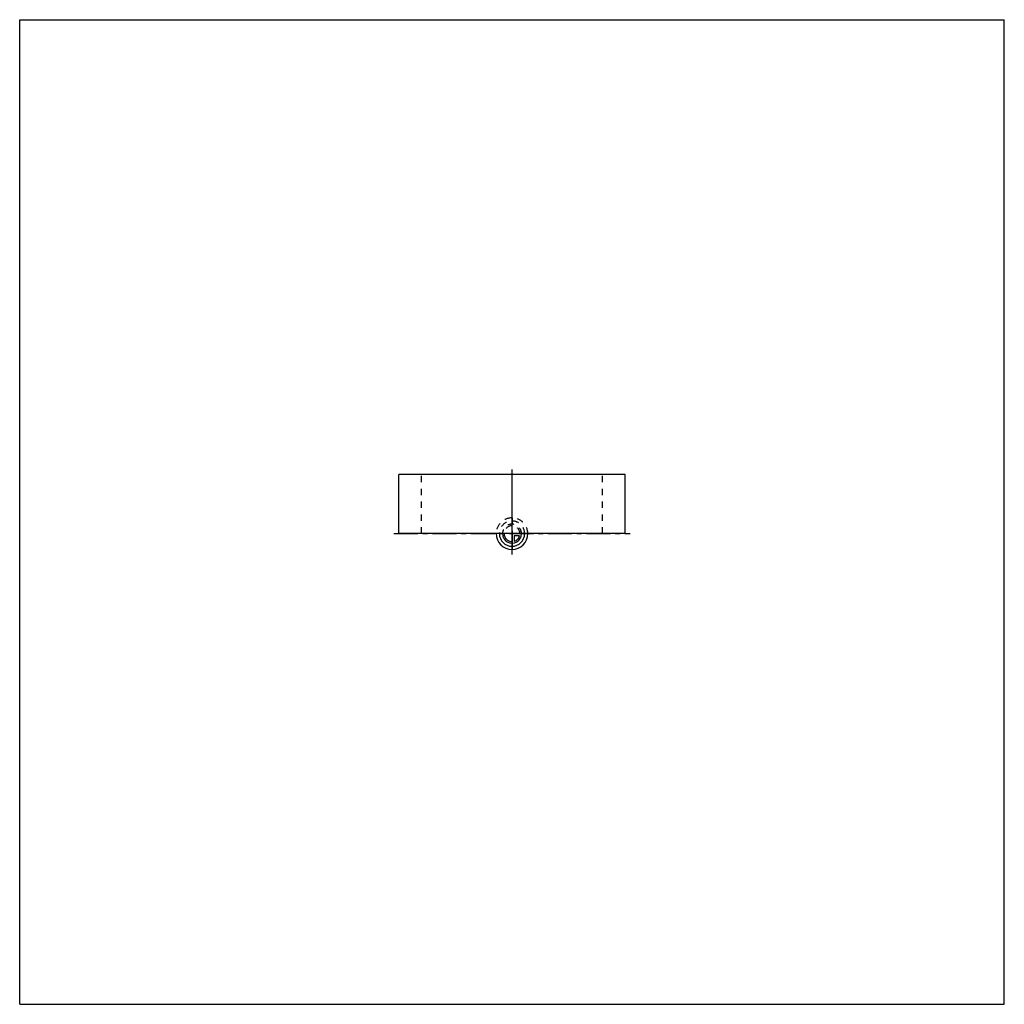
# Model space of a CAD drawing. Header units: millimetres. Extents: x 0 to 1000, y 0 to 1000.
import ezdxf

# ---------------------------------------------------------------- set-up
doc = ezdxf.new("R2010")
doc.units = ezdxf.units.MM
doc.header["$LTSCALE"] = 65.185185
doc.linetypes.add('CENTER', pattern=[0.6, 0.375, -0.075, 0.075, -0.075])
doc.linetypes.add('HIDDEN', pattern=[0.2, 0.1, -0.1])
doc.layers.get('0').update_dxf_attribs({"linetype": 'CONTINUOUS'})
for name, color, linetype in [('ACHSEN_S', 7, 'CONTINUOUS'), ('KOERPER', 7, 'CONTINUOUS'), ('KURVEN', 7, 'CONTINUOUS')]:
    doc.layers.add(name, color=color, linetype=linetype)

msp = doc.modelspace()

# ---------------------------------------------------------------- linework, layer by layer
at = {"color": 7, "linetype": 'Continuous'}
for p, q in [((0, 0), (0, 1000)), ((0, 1000), (1000, 1000)), ((1000, 0), (1000, 1000)), ((0, 0), (1000, 0))]:
    msp.add_line(p, q, dxfattribs=at)
at = {"layer": 'ACHSEN_S', "color": 40, "linetype": 'CENTER'}
for p, q in [((500, 457), (500, 543)), ((380, 478), (620, 478))]:
    msp.add_line(p, q, dxfattribs=at)
at = {"layer": 'KOERPER', "color": 40, "linetype": 'CENTER'}
msp.add_line((500, 473), (500, 543), dxfattribs=at)
at = {"layer": 'KOERPER', "color": 7, "linetype": 'Continuous'}
for p, q in [((385, 478), (385, 538)), ((615, 538), (385, 538)), ((615, 478), (615, 538)), ((615, 478), (385, 478))]:
    msp.add_line(p, q, dxfattribs=at)
at = {"layer": 'KOERPER', "color": 8, "linetype": 'HIDDEN'}
for p, q in [((408, 478), (408, 538)), ((592, 478), (592, 538))]:
    msp.add_line(p, q, dxfattribs=at)
at = {"layer": 'KURVEN', "color": 8, "linetype": 'HIDDEN'}
for p, q in [((500, 494), (500, 478)), ((516, 478), (484, 478))]:
    msp.add_line(p, q, dxfattribs=at)
at = {"layer": 'KURVEN', "color": 40, "linetype": 'Continuous'}
for p, q in [((500, 478), (500, 462)), ((507.7, 475.8), (502.2, 475.8)), ((502.2, 475.8), (502.2, 470.3))]:
    msp.add_line(p, q, dxfattribs=at)
at = {"layer": 'KURVEN', "color": 8, "linetype": 'HIDDEN'}
for radius, end in [(16, 180), (12.8, 180), (9.6, 179.9999), (8, 179.9999)]:
    msp.add_arc((500, 478), radius, 0, end, dxfattribs=at)
at = {"layer": 'KURVEN', "color": 40, "linetype": 'Continuous'}
for radius, start, end in [(16, 180, 360), (12.8, 180, 360), (9.6, 179.9999, 360), (8, 179.9999, 270), (8, 285.962, 344.038)]:
    msp.add_arc((500, 478), radius, start, end, dxfattribs=at)

doc.saveas('drawing.dxf')
